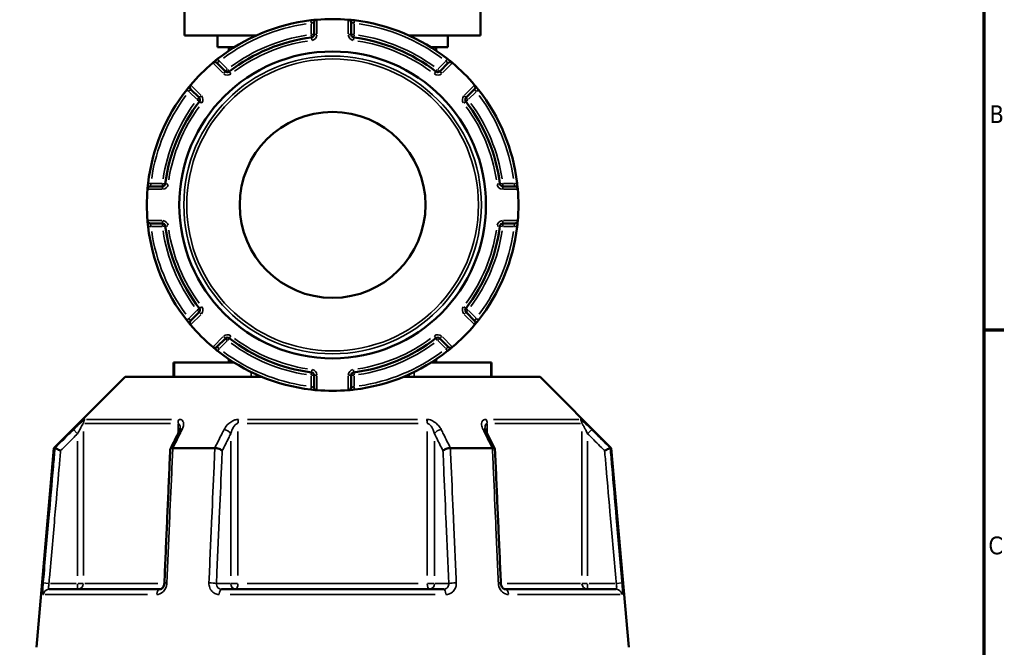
# Model space of a CAD drawing. Header units: millimetres. Extents: x 0 to 926, y 0 to 964.
# Tile 11 of 18: x 655 to 825, y 391 to 499. Entities that reach past the tile are written whole.
import ezdxf

# ---------------------------------------------------------------- set-up
doc = ezdxf.new("R2010")
doc.units = ezdxf.units.MM
for name, color, linetype, lineweight in [('Border (ANSI)', 7, 'Continuous', 70), ('Visible (ANSI)', 7, 'Continuous', 50), ('Visible Narrow (ANSI)', 7, 'Continuous', 35)]:
    doc.layers.add(name, color=color, linetype=linetype, lineweight=lineweight)
doc.styles.add('Note Text (ANSI)', font='tahoma.ttf')

# ---------------------------------------------------------------- blocks, each defined once
blk = doc.blocks.new('Borders Default Border')
at = {"layer": 'Border (ANSI)'}
blk.add_line((821, 445.5), (824.45, 445.5), dxfattribs=at)
at = {"layer": 'Border (ANSI)', "flags": 128}
blk.add_lwpolyline([(20, 20), (20, 574), (821, 574), (821, 20), (20, 20)], dxfattribs=at)
at = {"layer": 'Border (ANSI)', "char_height": 3.05, "attachment_point": 7, "style": 'Note Text (ANSI)'}
for s, insert in [('B', (821.99, 481.1)), ('C', (821.8, 406.8))]:
    blk.add_mtext(s, dxfattribs=dict(at, insert=insert))

msp = doc.modelspace()

# ---------------------------------------------------------------- linework, layer by layer
at = {"layer": 'Visible (ANSI)'}
for p, q in [((683.332, 503.503), (683.332, 496.153)), ((734.332, 503.503), (734.332, 496.153)), ((705.632, 498.385), (705.632, 496.315)), ((712.032, 496.315), (712.032, 498.385)), ((683.332, 496.153), (695.636, 496.153)), ((688.982, 496.153), (688.982, 494.153)), ((722.028, 496.153), (734.332, 496.153)), ((728.682, 496.153), (728.682, 494.153)), ((688.982, 494.153), (691.899, 494.153)), ((690.982, 494.153), (690.982, 493.559)), ((725.766, 494.153), (728.682, 494.153)), ((726.682, 494.153), (726.682, 493.559)), ((690.367, 489.991), (688.903, 491.455)), ((728.761, 491.455), (727.298, 489.991)), ((684.378, 486.93), (685.841, 485.466)), ((731.823, 485.466), (733.287, 486.93)), ((679.518, 470.2), (677.448, 470.2)), ((740.216, 470.2), (738.146, 470.2)), ((677.448, 463.8), (679.518, 463.8)), ((738.146, 463.8), (740.216, 463.8)), ((685.841, 448.535), (684.378, 447.071)), ((733.287, 447.071), (731.823, 448.535)), ((688.903, 442.546), (690.367, 444.01)), ((727.298, 444.01), (728.761, 442.546)), ((681.447, 439.848), (681.581, 439.848)), ((681.447, 439.848), (681.447, 437.398)), ((681.581, 439.848), (691.899, 439.848)), ((690.982, 440.442), (690.982, 439.848)), ((725.766, 439.848), (736.084, 439.848)), ((726.682, 440.442), (726.682, 439.848)), ((736.084, 439.848), (736.218, 439.848)), ((736.218, 437.398), (736.218, 439.848)), ((705.632, 437.686), (705.632, 435.616)), ((712.032, 435.616), (712.032, 437.686)), ((673.083, 437.398), (660.833, 425.148)), ((673.083, 437.398), (696.679, 437.398)), ((720.985, 437.398), (744.581, 437.398)), ((744.581, 437.398), (756.831, 425.148)), ((660.833, 425.148), (657.832, 390.848)), ((660.833, 425.148), (661.014, 425.148)), ((681.319, 425.148), (688.527, 425.148)), ((729.138, 425.148), (736.345, 425.148)), ((756.651, 425.148), (756.831, 425.148)), ((756.831, 425.148), (759.832, 390.848)), ((660.003, 400.848), (679.135, 400.848)), ((689.7, 400.848), (727.964, 400.848)), ((738.53, 400.848), (757.662, 400.848))]:
    msp.add_line(p, q, dxfattribs=at)
for radius in [26.414, 16]:
    msp.add_circle((708.832, 467), radius, dxfattribs=at)
for centre, radius, start, end in [((708.832, 467), 32, 96.74555, 128.25445), ((706.132, 498.385), 0.5, 94.9171, 180), ((708.832, 467), 32, 85.15991, 94.84009), ((711.532, 498.385), 0.5, 0, 85.0829), ((708.832, 467), 32, 51.74555, 83.25445), ((708.832, 467), 29.047, 97.19378, 127.80622), ((705.132, 496.315), 0.5, 277.19378, 0), ((712.532, 496.315), 0.5, 180, 262.80622), ((708.832, 467), 29.047, 52.19378, 82.80622), ((708.832, 467), 32, 130.15991, 139.84009), ((688.55, 491.102), 0.5, 45, 130.0829), ((729.115, 491.102), 0.5, 49.9171, 135), ((708.832, 467), 32, 40.15991, 49.84009), ((690.72, 490.345), 0.5, 225, 307.80622), ((726.944, 490.345), 0.5, 232.19378, 315), ((708.832, 467), 32, 141.74555, 173.25445), ((684.731, 487.283), 0.5, 139.9171, 225), ((732.933, 487.283), 0.5, 315, 40.0829), ((708.832, 467), 32, 6.74555, 38.25445), ((685.488, 485.112), 0.5, 322.19378, 45), ((732.177, 485.112), 0.5, 135, 217.80622), ((708.832, 467), 29.047, 142.19378, 172.80622), ((708.832, 467), 29.047, 7.19378, 37.80622), ((677.448, 469.7), 0.5, 90, 175.0829), ((679.518, 470.7), 0.5, 270, 352.80622), ((738.146, 470.7), 0.5, 187.19378, 270), ((740.216, 469.7), 0.5, 4.9171, 90), ((708.832, 467), 32, 175.15991, 184.84009), ((708.832, 467), 32, 355.15991, 4.84009), ((677.448, 464.3), 0.5, 184.9171, 270), ((708.832, 467), 32, 186.74555, 218.25445), ((679.518, 463.3), 0.5, 7.19378, 90), ((708.832, 467), 29.047, 187.19378, 217.80622), ((708.832, 467), 29.047, 322.19378, 352.80622), ((708.832, 467), 32, 321.74555, 353.25445), ((738.146, 463.3), 0.5, 90, 172.80622), ((740.216, 464.3), 0.5, 270, 355.0829), ((685.488, 448.889), 0.5, 315, 37.80622), ((732.177, 448.889), 0.5, 142.19378, 225), ((684.731, 446.718), 0.5, 135, 220.0829), ((708.832, 467), 32, 220.15991, 229.84009), ((708.832, 467), 32, 310.15991, 319.84009), ((732.933, 446.718), 0.5, 319.9171, 45), ((690.72, 443.656), 0.5, 52.19378, 135), ((708.832, 467), 29.047, 232.19378, 262.80622), ((708.832, 467), 29.047, 277.19378, 307.80622), ((726.944, 443.656), 0.5, 45, 127.80622), ((688.55, 442.899), 0.5, 229.9171, 315), ((708.832, 467), 32, 231.74555, 263.25445), ((708.832, 467), 32, 276.74555, 308.25445), ((729.115, 442.899), 0.5, 225, 310.0829), ((705.132, 437.686), 0.5, 0, 82.80622), ((712.532, 437.686), 0.5, 97.19378, 180), ((706.132, 435.616), 0.5, 180, 265.0829), ((708.832, 467), 32, 265.15991, 274.84009), ((711.532, 435.616), 0.5, 274.9171, 0)]:
    msp.add_arc(centre, radius, start, end, dxfattribs=at)
for centre, major_axis, ratio, start_param, end_param in [((6639.914, -11118.434), (198.252, -16295.014), 0.5090017, 3.9187165, 3.9189842), ((-5143.568, -10964.106), (196.526, 16077.194), 0.5090436, 5.5058211, 5.5060925)]:
    msp.add_ellipse(centre, major_axis=major_axis, ratio=ratio, start_param=start_param, end_param=end_param, dxfattribs=at)
for points, knots in [([(706.089, 498.883), (706.089, 498.883), (706.01, 498.876), (705.752, 498.852), (705.593, 498.837), (705.307, 498.806), (705.19, 498.793), (705.074, 498.779)], [-0.15750602, -0.15750602, -0.15750602, -0.15750602, -0.09025498, -0.09025498, -0.03471345, -0.03471345, 0, 0, 0, 0]), ([(712.591, 498.779), (712.549, 498.784), (712.506, 498.789), (712.287, 498.814), (712.116, 498.832), (711.864, 498.857), (711.772, 498.865), (711.653, 498.876), (711.615, 498.879), (711.582, 498.882), (711.575, 498.883), (711.575, 498.883)], [-0.15750537, -0.15750537, -0.15750537, -0.15750537, -0.14489859, -0.14489859, -0.09183714, -0.09183714, -0.05102063, -0.05102063, -0.01962332, -0.01962332, 0, 0, 0, 0]), ([(689.019, 492.129), (688.989, 492.105), (688.959, 492.081), (688.788, 491.945), (688.652, 491.836), (688.454, 491.673), (688.382, 491.613), (688.288, 491.535), (688.259, 491.511), (688.233, 491.488), (688.228, 491.484), (688.228, 491.484)], [-0.1575053, -0.1575053, -0.1575053, -0.1575053, -0.14610875, -0.14610875, -0.09260413, -0.09260413, -0.05144674, -0.05144674, -0.01978721, -0.01978721, 0, 0, 0, 0]), ([(729.437, 491.484), (729.437, 491.484), (729.434, 491.487), (729.403, 491.513), (729.325, 491.578), (729.118, 491.749), (729.006, 491.841), (728.807, 492.001), (728.726, 492.065), (728.645, 492.129)], [-0.1575067, -0.1575067, -0.1575067, -0.1575067, -0.14229049, -0.14229049, -0.07905027, -0.07905027, -0.03040395, -0.03040395, 0, 0, 0, 0]), ([(684.349, 487.605), (684.349, 487.605), (684.346, 487.602), (684.32, 487.571), (684.255, 487.493), (684.084, 487.287), (683.992, 487.174), (683.832, 486.975), (683.767, 486.894), (683.704, 486.813)], [-0.1575067, -0.1575067, -0.1575067, -0.1575067, -0.14229049, -0.14229049, -0.07905027, -0.07905027, -0.03040395, -0.03040395, 0, 0, 0, 0]), ([(733.961, 486.813), (733.937, 486.844), (733.913, 486.874), (733.777, 487.045), (733.667, 487.18), (733.505, 487.379), (733.445, 487.451), (733.367, 487.545), (733.342, 487.574), (733.32, 487.6), (733.316, 487.605), (733.316, 487.605)], [-0.1575053, -0.1575053, -0.1575053, -0.1575053, -0.14610875, -0.14610875, -0.09260413, -0.09260413, -0.05144674, -0.05144674, -0.01978721, -0.01978721, 0, 0, 0, 0]), ([(677.054, 470.759), (677.049, 470.717), (677.044, 470.674), (677.019, 470.455), (677.001, 470.284), (676.976, 470.032), (676.968, 469.94), (676.957, 469.821), (676.954, 469.784), (676.951, 469.75), (676.95, 469.743), (676.95, 469.743)], [-0.15750537, -0.15750537, -0.15750537, -0.15750537, -0.14489859, -0.14489859, -0.09183714, -0.09183714, -0.05102063, -0.05102063, -0.01962332, -0.01962332, 0, 0, 0, 0]), ([(740.715, 469.743), (740.715, 469.743), (740.708, 469.823), (740.684, 470.081), (740.668, 470.239), (740.638, 470.526), (740.625, 470.642), (740.611, 470.759)], [-0.15750602, -0.15750602, -0.15750602, -0.15750602, -0.09025498, -0.09025498, -0.03471345, -0.03471345, 0, 0, 0, 0]), ([(676.95, 464.258), (676.95, 464.258), (676.957, 464.178), (676.981, 463.92), (676.996, 463.761), (677.027, 463.475), (677.04, 463.358), (677.054, 463.242)], [-0.15750602, -0.15750602, -0.15750602, -0.15750602, -0.09025498, -0.09025498, -0.03471345, -0.03471345, 0, 0, 0, 0]), ([(740.611, 463.242), (740.616, 463.284), (740.621, 463.327), (740.646, 463.546), (740.664, 463.717), (740.689, 463.969), (740.697, 464.061), (740.708, 464.18), (740.711, 464.217), (740.714, 464.251), (740.715, 464.258), (740.715, 464.258)], [-0.15750537, -0.15750537, -0.15750537, -0.15750537, -0.14489859, -0.14489859, -0.09183714, -0.09183714, -0.05102063, -0.05102063, -0.01962332, -0.01962332, 0, 0, 0, 0]), ([(683.704, 447.188), (683.728, 447.157), (683.752, 447.127), (683.887, 446.956), (683.997, 446.82), (684.16, 446.622), (684.22, 446.55), (684.298, 446.456), (684.322, 446.427), (684.344, 446.401), (684.349, 446.396), (684.349, 446.396)], [-0.1575053, -0.1575053, -0.1575053, -0.1575053, -0.14610875, -0.14610875, -0.09260413, -0.09260413, -0.05144674, -0.05144674, -0.01978721, -0.01978721, 0, 0, 0, 0]), ([(733.316, 446.396), (733.316, 446.396), (733.318, 446.399), (733.344, 446.43), (733.41, 446.508), (733.581, 446.714), (733.673, 446.827), (733.833, 447.026), (733.897, 447.107), (733.961, 447.188)], [-0.1575067, -0.1575067, -0.1575067, -0.1575067, -0.14229049, -0.14229049, -0.07905027, -0.07905027, -0.03040395, -0.03040395, 0, 0, 0, 0]), ([(688.228, 442.517), (688.228, 442.517), (688.231, 442.514), (688.262, 442.488), (688.339, 442.423), (688.546, 442.252), (688.659, 442.16), (688.858, 442), (688.938, 441.936), (689.019, 441.872)], [-0.1575067, -0.1575067, -0.1575067, -0.1575067, -0.14229049, -0.14229049, -0.07905027, -0.07905027, -0.03040395, -0.03040395, 0, 0, 0, 0]), ([(728.645, 441.872), (728.676, 441.896), (728.706, 441.92), (728.877, 442.056), (729.012, 442.165), (729.211, 442.328), (729.283, 442.388), (729.376, 442.466), (729.406, 442.49), (729.432, 442.513), (729.437, 442.517), (729.437, 442.517)], [-0.1575053, -0.1575053, -0.1575053, -0.1575053, -0.14610875, -0.14610875, -0.09260413, -0.09260413, -0.05144674, -0.05144674, -0.01978721, -0.01978721, 0, 0, 0, 0]), ([(705.074, 435.222), (705.116, 435.217), (705.158, 435.212), (705.378, 435.187), (705.549, 435.169), (705.8, 435.144), (705.893, 435.136), (706.012, 435.125), (706.049, 435.122), (706.083, 435.119), (706.089, 435.118), (706.089, 435.118)], [-0.15750537, -0.15750537, -0.15750537, -0.15750537, -0.14489859, -0.14489859, -0.09183714, -0.09183714, -0.05102063, -0.05102063, -0.01962332, -0.01962332, 0, 0, 0, 0]), ([(711.575, 435.118), (711.575, 435.118), (711.655, 435.125), (711.913, 435.149), (712.071, 435.164), (712.357, 435.195), (712.474, 435.208), (712.591, 435.222)], [-0.15750602, -0.15750602, -0.15750602, -0.15750602, -0.09025498, -0.09025498, -0.03471345, -0.03471345, 0, 0, 0, 0]), ([(682.585, 428.583), (682.585, 428.568), (682.584, 428.548), (682.578, 428.498), (682.573, 428.468), (682.557, 428.402), (682.547, 428.365), (682.521, 428.286), (682.505, 428.244), (682.469, 428.156), (682.447, 428.11), (682.424, 428.062)], [0.20265986, 0.20265986, 0.20265986, 0.20265986, 0.23121109, 0.23121109, 0.25976233, 0.25976233, 0.28831356, 0.28831356, 0.3168648, 0.3168648, 0.34541603, 0.34541603, 0.34541603, 0.34541603]), ([(735.241, 428.062), (735.217, 428.11), (735.196, 428.156), (735.159, 428.244), (735.144, 428.286), (735.118, 428.365), (735.107, 428.402), (735.092, 428.468), (735.087, 428.498), (735.08, 428.548), (735.079, 428.568), (735.079, 428.583)], [0, 0, 0, 0, 0.02855139, 0.02855139, 0.05710278, 0.05710278, 0.08565416, 0.08565416, 0.11420555, 0.11420555, 0.14275694, 0.14275694, 0.14275694, 0.14275694]), ([(661.977, 424.698), (661.975, 424.699), (661.974, 424.7), (661.854, 424.756), (661.736, 424.811), (661.515, 424.914), (661.413, 424.962), (661.237, 425.044), (661.163, 425.079), (661.058, 425.128), (661.026, 425.143), (661.016, 425.147)], [-0.15371258, -0.15371258, -0.15371258, -0.15371258, -0.15323729, -0.15323729, -0.11409168, -0.11409168, -0.07545593, -0.07545593, -0.03695789, -0.03695789, 0, 0, 0, 0]), ([(680.863, 424.924), (680.795, 423.389), (680.728, 421.853), (680.593, 418.782), (680.526, 417.247), (680.391, 414.176), (680.323, 412.64), (680.189, 409.569), (680.121, 408.034), (679.986, 404.963), (679.919, 403.427), (679.852, 401.892)], [0.585191, 0.585191, 0.585191, 0.585191, 1.0476138, 1.0476138, 1.5100365, 1.5100365, 1.9724593, 1.9724593, 2.4348821, 2.4348821, 2.8973048, 2.8973048, 2.8973048, 2.8973048]), ([(681.298, 425.147), (681.197, 425.143), (681.11, 425.128), (680.969, 425.079), (680.918, 425.044), (680.873, 424.979), (680.864, 424.952), (680.863, 424.924)], [-0.153595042, -0.153595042, -0.153595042, -0.153595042, -0.116550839, -0.116550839, -0.077962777, -0.077962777, -0.055255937, -0.055255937, -0.055255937, -0.055255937]), ([(689.821, 424.698), (689.82, 424.699), (689.82, 424.7), (689.759, 424.756), (689.68, 424.811), (689.492, 424.914), (689.384, 424.962), (689.151, 425.044), (689.026, 425.079), (688.78, 425.128), (688.662, 425.143), (688.55, 425.147)], [-0.15371258, -0.15371258, -0.15371258, -0.15371258, -0.15323743, -0.15323743, -0.11409174, -0.11409174, -0.0754562, -0.0754562, -0.03695796, -0.03695796, 0, 0, 0, 0]), ([(729.114, 425.147), (729.003, 425.143), (728.884, 425.128), (728.638, 425.079), (728.514, 425.044), (728.28, 424.962), (728.172, 424.914), (727.984, 424.811), (727.905, 424.756), (727.845, 424.7), (727.844, 424.699), (727.843, 424.698)], [-0.15359506, -0.15359506, -0.15359506, -0.15359506, -0.11655085, -0.11655085, -0.07796276, -0.07796276, -0.03923705, -0.03923705, 0, 0, 0.00047625, 0.00047625, 0.00047625, 0.00047625]), ([(736.802, 424.924), (736.801, 424.952), (736.792, 424.979), (736.746, 425.044), (736.695, 425.079), (736.554, 425.128), (736.467, 425.143), (736.366, 425.147)], [-0.098110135, -0.098110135, -0.098110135, -0.098110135, -0.075456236, -0.075456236, -0.036957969, -0.036957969, 0, 0, 0, 0]), ([(737.813, 401.892), (737.746, 403.427), (737.678, 404.963), (737.543, 408.034), (737.476, 409.569), (737.341, 412.64), (737.274, 414.176), (737.139, 417.247), (737.072, 418.782), (736.937, 421.853), (736.869, 423.389), (736.802, 424.924)], [1.2046153, 1.2046153, 1.2046153, 1.2046153, 1.6670381, 1.6670381, 2.1294609, 2.1294609, 2.5918836, 2.5918836, 3.0543064, 3.0543064, 3.5167292, 3.5167292, 3.5167292, 3.5167292]), ([(755.688, 424.698), (755.689, 424.699), (755.691, 424.7), (755.811, 424.756), (755.929, 424.811), (756.149, 424.914), (756.251, 424.962), (756.428, 425.044), (756.501, 425.079), (756.606, 425.128), (756.638, 425.143), (756.649, 425.147)], [-0.0004764, -0.0004764, -0.0004764, -0.0004764, 0, 0, 0.03923697, 0.03923697, 0.07796289, 0.07796289, 0.11655078, 0.11655078, 0.15359492, 0.15359492, 0.15359492, 0.15359492]), ([(679.852, 401.892), (679.847, 401.793), (679.832, 401.693), (679.783, 401.501), (679.749, 401.41), (679.668, 401.246), (679.62, 401.172), (679.519, 401.048), (679.465, 400.997), (679.358, 400.916), (679.306, 400.889), (679.211, 400.854), (679.17, 400.848), (679.135, 400.848)], [0, 0, 0, 0, 0.05067005, 0.05067005, 0.10084685, 0.10084685, 0.1507669, 0.1507669, 0.20138762, 0.20138762, 0.25586434, 0.25586434, 0.31481094, 0.31481094, 0.31481094, 0.31481094]), ([(738.53, 400.848), (738.492, 400.848), (738.448, 400.855), (738.34, 400.897), (738.277, 400.933), (738.158, 401.036), (738.102, 401.096), (738.002, 401.238), (737.957, 401.318), (737.885, 401.492), (737.856, 401.586), (737.824, 401.752), (737.816, 401.822), (737.813, 401.892)], [0, 0, 0, 0, 0.06296271, 0.06296271, 0.12592542, 0.12592542, 0.17893056, 0.17893056, 0.22915943, 0.22915943, 0.27910739, 0.27910739, 0.31481354, 0.31481354, 0.31481354, 0.31481354])]:
    msp.add_open_spline(points, degree=3, knots=knots, dxfattribs=at)
for points in [[(706.132, 498.886), (706.118, 498.885), (706.104, 498.884), (706.089, 498.883)], [(711.575, 498.883), (711.561, 498.884), (711.546, 498.885), (711.532, 498.886)], [(688.228, 491.484), (688.217, 491.475), (688.206, 491.466), (688.195, 491.456)], [(729.47, 491.456), (729.459, 491.466), (729.448, 491.475), (729.437, 491.484)], [(684.376, 487.638), (684.367, 487.627), (684.358, 487.616), (684.349, 487.605)], [(733.316, 487.605), (733.307, 487.616), (733.297, 487.627), (733.288, 487.638)], [(676.95, 469.743), (676.949, 469.729), (676.948, 469.715), (676.946, 469.7)], [(740.718, 469.7), (740.717, 469.715), (740.716, 469.729), (740.715, 469.743)], [(676.946, 464.3), (676.948, 464.286), (676.949, 464.272), (676.95, 464.258)], [(740.715, 464.258), (740.716, 464.272), (740.717, 464.286), (740.718, 464.3)], [(684.349, 446.396), (684.358, 446.385), (684.367, 446.374), (684.376, 446.363)], [(733.288, 446.363), (733.297, 446.374), (733.307, 446.385), (733.316, 446.396)], [(688.195, 442.545), (688.206, 442.535), (688.217, 442.526), (688.228, 442.517)], [(729.437, 442.517), (729.448, 442.526), (729.459, 442.535), (729.47, 442.545)], [(706.089, 435.118), (706.104, 435.117), (706.118, 435.116), (706.132, 435.115)], [(711.532, 435.115), (711.546, 435.116), (711.561, 435.117), (711.575, 435.118)], [(661.014, 425.148), (661.015, 425.148), (661.015, 425.148), (661.016, 425.147)], [(681.298, 425.147), (681.305, 425.148), (681.312, 425.148), (681.319, 425.148)], [(688.527, 425.148), (688.535, 425.148), (688.542, 425.148), (688.55, 425.147)], [(729.114, 425.147), (729.122, 425.148), (729.13, 425.148), (729.138, 425.148)], [(736.345, 425.148), (736.352, 425.148), (736.359, 425.148), (736.366, 425.147)], [(756.649, 425.147), (756.649, 425.148), (756.65, 425.148), (756.651, 425.148)]]:
    msp.add_open_spline(points, degree=3, dxfattribs=at)
at = {"layer": 'Visible Narrow (ANSI)'}
for p, q in [((705.074, 498.777), (705.128, 498.321)), ((706.132, 496.443), (706.132, 498.758)), ((711.532, 498.758), (711.532, 496.443)), ((712.537, 498.321), (712.591, 498.777)), ((705.132, 498.184), (705.132, 496.413)), ((712.532, 496.413), (712.532, 498.184)), ((705.137, 496.276), (705.195, 495.82)), ((705.631, 496.315), (705.172, 496.315)), ((705.195, 495.817), (705.253, 495.361)), ((706.093, 496.315), (705.634, 496.315)), ((712.031, 496.315), (711.572, 496.315)), ((712.493, 496.315), (712.034, 496.315)), ((712.412, 495.361), (712.469, 495.817)), ((712.47, 495.82), (712.527, 496.276)), ((689.305, 491.767), (689.02, 492.128)), ((728.644, 492.128), (728.36, 491.767)), ((688.286, 491.365), (689.922, 489.729)), ((690.651, 490.415), (689.398, 491.667)), ((690.693, 490.317), (690.368, 489.992)), ((691.026, 489.951), (690.744, 490.314)), ((726.92, 490.314), (726.639, 489.951)), ((727.297, 489.992), (726.972, 490.317)), ((728.266, 491.667), (727.014, 490.415)), ((727.742, 489.729), (729.379, 491.365)), ((690.366, 489.99), (690.041, 489.666)), ((691.309, 489.586), (691.028, 489.949)), ((726.637, 489.949), (726.355, 489.586)), ((727.624, 489.666), (727.299, 489.99)), ((683.705, 486.812), (684.066, 486.528)), ((686.104, 485.91), (684.467, 487.547)), ((733.197, 487.547), (731.561, 485.91)), ((733.599, 486.528), (733.96, 486.812)), ((684.166, 486.434), (685.418, 485.182)), ((685.84, 485.465), (685.516, 485.14)), ((685.519, 485.088), (685.882, 484.807)), ((686.167, 485.792), (685.842, 485.467)), ((731.822, 485.467), (731.497, 485.792)), ((731.783, 484.807), (732.146, 485.088)), ((732.149, 485.14), (731.824, 485.465)), ((732.246, 485.182), (733.499, 486.434)), ((685.884, 484.805), (686.247, 484.523)), ((731.418, 484.523), (731.781, 484.805)), ((677.511, 470.705), (677.055, 470.759)), ((679.42, 470.7), (677.649, 470.7)), ((679.518, 470.661), (679.518, 470.202)), ((679.518, 470.199), (679.518, 469.74)), ((680.013, 470.638), (679.557, 470.696)), ((680.471, 470.58), (680.016, 470.638)), ((737.649, 470.638), (737.193, 470.58)), ((738.107, 470.696), (737.652, 470.638)), ((738.146, 470.202), (738.146, 470.661)), ((738.146, 469.74), (738.146, 470.199)), ((740.016, 470.7), (738.245, 470.7)), ((740.609, 470.759), (740.153, 470.705)), ((677.075, 469.7), (679.39, 469.7)), ((738.275, 469.7), (740.59, 469.7)), ((677.055, 463.242), (677.511, 463.296)), ((679.39, 464.3), (677.075, 464.3)), ((677.649, 463.3), (679.42, 463.3)), ((679.518, 464.261), (679.518, 463.802)), ((679.518, 463.799), (679.518, 463.34)), ((679.557, 463.305), (680.013, 463.363)), ((680.016, 463.363), (680.471, 463.421)), ((737.193, 463.421), (737.649, 463.363)), ((737.652, 463.363), (738.107, 463.305)), ((738.146, 463.802), (738.146, 464.261)), ((738.146, 463.34), (738.146, 463.799)), ((738.245, 463.3), (740.016, 463.3)), ((740.59, 464.3), (738.275, 464.3)), ((740.153, 463.296), (740.609, 463.242)), ((686.247, 449.478), (685.884, 449.196)), ((731.781, 449.196), (731.418, 449.478)), ((685.418, 448.819), (684.166, 447.567)), ((684.467, 446.454), (686.104, 448.091)), ((685.516, 448.861), (685.84, 448.536)), ((685.882, 449.194), (685.519, 448.913)), ((685.842, 448.534), (686.167, 448.209)), ((731.497, 448.209), (731.822, 448.534)), ((731.561, 448.091), (733.197, 446.454)), ((732.146, 448.913), (731.783, 449.194)), ((731.824, 448.536), (732.149, 448.861)), ((733.499, 447.567), (732.246, 448.819)), ((684.066, 447.473), (683.705, 447.188)), ((733.96, 447.188), (733.599, 447.473)), ((691.028, 444.052), (691.309, 444.415)), ((726.355, 444.415), (726.637, 444.052)), ((689.922, 444.272), (688.286, 442.635)), ((689.398, 442.334), (690.651, 443.586)), ((690.041, 444.335), (690.366, 444.011)), ((690.368, 444.008), (690.693, 443.684)), ((690.744, 443.687), (691.026, 444.05)), ((726.639, 444.05), (726.92, 443.687)), ((726.972, 443.684), (727.297, 444.008)), ((727.014, 443.586), (728.266, 442.334)), ((727.299, 444.011), (727.624, 444.335)), ((729.379, 442.635), (727.742, 444.272)), ((689.02, 441.873), (689.305, 442.234)), ((728.36, 442.234), (728.644, 441.873)), ((681.581, 437.52), (681.581, 439.725)), ((736.084, 439.725), (736.084, 437.52)), ((694.774, 438.211), (694.774, 437.441)), ((695.64, 437.42), (695.64, 437.824)), ((705.195, 438.181), (705.137, 437.725)), ((705.172, 437.686), (705.631, 437.686)), ((705.253, 438.64), (705.195, 438.184)), ((705.634, 437.686), (706.093, 437.686)), ((711.572, 437.686), (712.031, 437.686)), ((712.034, 437.686), (712.493, 437.686)), ((712.469, 438.184), (712.412, 438.64)), ((712.527, 437.725), (712.47, 438.181)), ((722.025, 437.824), (722.025, 437.42)), ((722.891, 437.441), (722.891, 438.211)), ((705.132, 437.588), (705.132, 435.817)), ((706.132, 435.243), (706.132, 437.558)), ((711.532, 437.558), (711.532, 435.243)), ((712.532, 435.817), (712.532, 437.588)), ((705.128, 435.68), (705.074, 435.224)), ((712.591, 435.224), (712.537, 435.68)), ((680.901, 429.383), (666.156, 429.383)), ((666.444, 430.09), (681.09, 430.09)), ((682.2, 429.295), (682.2, 427.704)), ((723.577, 429.383), (694.088, 429.383)), ((694.187, 430.09), (723.477, 430.09)), ((735.465, 427.704), (735.465, 429.295)), ((736.575, 430.09), (751.22, 430.09)), ((751.508, 429.383), (736.764, 429.383)), ((664.205, 428.315), (664.851, 427.667)), ((665.894, 403.225), (665.894, 428.006)), ((692.527, 403.225), (692.527, 428.006)), ((725.138, 428.006), (725.138, 403.225)), ((751.77, 428.006), (751.77, 403.225)), ((752.814, 427.667), (753.459, 428.315)), ((664.904, 426.325), (664.904, 403.136)), ((691.285, 426.325), (691.285, 403.136)), ((726.38, 403.136), (726.38, 426.325)), ((752.761, 403.136), (752.761, 426.325)), ((659.896, 401.854), (658.986, 401.934)), ((664.657, 401.848), (660.217, 401.848)), ((664.904, 401.77), (664.904, 400.851)), ((665.882, 401.848), (664.975, 401.848)), ((666.129, 401.848), (678.738, 401.848)), ((691.161, 401.848), (688.941, 401.848)), ((692.46, 401.848), (691.323, 401.848)), ((694.088, 401.848), (723.577, 401.848)), ((726.342, 401.848), (725.205, 401.848)), ((728.723, 401.848), (726.503, 401.848)), ((738.927, 401.848), (751.535, 401.848)), ((752.689, 401.848), (751.783, 401.848)), ((752.761, 400.851), (752.761, 401.77)), ((757.448, 401.848), (753.007, 401.848)), ((758.678, 401.934), (757.768, 401.854)), ((676.96, 399.935), (659.303, 399.935)), ((726.489, 399.935), (691.175, 399.935)), ((758.362, 399.935), (740.705, 399.935))]:
    msp.add_line(p, q, dxfattribs=at)
for radius in [25.625, 25.126]:
    msp.add_circle((708.832, 467), radius, dxfattribs=at)
for centre, radius, start, end in [((708.832, 467), 31.5, 98.321, 126.679), ((708.832, 467), 31.5, 53.321, 81.679), ((708.832, 467), 29.547, 98.72441, 126.27559), ((705.132, 496.315), 1, 281.33409, 355.85969), ((712.532, 496.315), 1, 184.14031, 258.66591), ((708.832, 467), 29.547, 53.72441, 81.27559), ((708.832, 467), 28.547, 98.72441, 126.27559), ((708.832, 467), 28.547, 53.72441, 81.27559), ((690.72, 490.345), 1, 229.14031, 303.66591), ((726.944, 490.345), 1, 236.33409, 310.85969), ((708.832, 467), 31.5, 143.321, 171.679), ((685.488, 485.112), 1, 326.33409, 40.85969), ((732.177, 485.112), 1, 139.14031, 213.66591), ((708.832, 467), 31.5, 8.321, 36.679), ((708.832, 467), 29.547, 143.72441, 171.27559), ((708.832, 467), 28.547, 143.72441, 171.27559), ((708.832, 467), 28.547, 8.72441, 36.27559), ((708.832, 467), 29.547, 8.72441, 36.27559), ((679.518, 470.7), 1, 274.14031, 348.66591), ((738.146, 470.7), 1, 191.33409, 265.85969), ((679.518, 463.3), 1, 11.33409, 85.85969), ((738.146, 463.3), 1, 94.14031, 168.66591), ((708.832, 467), 31.5, 188.321, 216.679), ((708.832, 467), 29.547, 188.72441, 216.27559), ((708.832, 467), 28.547, 188.72441, 216.27559), ((708.832, 467), 28.547, 323.72441, 351.27559), ((708.832, 467), 29.547, 323.72441, 351.27559), ((708.832, 467), 31.5, 323.321, 351.679), ((685.488, 448.889), 1, 319.14031, 33.66591), ((732.177, 448.889), 1, 146.33409, 220.85969), ((690.72, 443.656), 1, 56.33409, 130.85969), ((726.944, 443.656), 1, 49.14031, 123.66591), ((708.832, 467), 29.547, 233.72441, 261.27559), ((708.832, 467), 28.547, 233.72441, 261.27559), ((708.832, 467), 28.547, 278.72441, 306.27559), ((708.832, 467), 29.547, 278.72441, 306.27559), ((708.832, 467), 31.5, 233.321, 261.679), ((708.832, 467), 31.5, 278.321, 306.679), ((705.132, 437.686), 1, 4.14031, 78.66591), ((712.532, 437.686), 1, 101.33409, 175.85969)]:
    msp.add_arc(centre, radius, start, end, dxfattribs=at)
for centre, major_axis, ratio, start_param, end_param in [((666.885, 429.383), (0, -1), 0.9904959, 3.9662607, 4.6731191), ((682.814, 429.383), (0, 1), 0.6143631, 0.8246681, 1.5315264), ((692.903, 429.383), (0, -1), 0.3761328, 3.9662607, 4.6731191), ((724.762, 429.383), (0, 1), 0.3761328, 4.7516589, 5.4585172), ((734.851, 429.383), (0, -1), 0.6143631, 1.6100662, 2.3169246), ((750.78, 429.383), (0, 1), 0.9904959, 4.7516589, 5.4585172), ((683.317, 427.613), (-0.894, 0.449), 0.6136988, 5.5048942, 6.2422226), ((690.419, 427.613), (-0.894, 0.449), 0.6136988, 3.9026286, 5.2571626), ((727.246, 427.613), (-0.894, -0.449), 0.6136988, 4.1676154, 5.5221494), ((734.347, 427.613), (0.894, 0.449), 0.6136988, 0.0409627, 0.7782911), ((660.003, 399.848), (0, 1), 0.992287, 0.0741765, 1.4093534), ((664.904, 401.848), (0, -1), 0.9904959, 0.0785398, 1.4922565), ((679.135, 399.848), (0, 1), 0.6034974, 0.0741765, 1.4093534), ((680.851, 401.848), (-0.999, 0.044), 0.0757423, 5.369153, 6.2350783), ((687.952, 401.848), (0.999, -0.044), 0.0757423, 0.5996329, 1.9382948), ((689.7, 399.848), (0, 1), 0.3887896, 0.0741765, 1.4093534), ((692.151, 401.848), (0, -1), 0.8660254, 4.7909288, 6.2046455), ((692.151, 401.848), (0, -1), 0.3761328, 0.0785398, 1.4922565), ((725.514, 401.848), (0, -1), 0.3761328, 4.7909288, 6.2046455), ((725.514, 401.848), (0, -1), 0.8660254, 0.0785398, 1.4922565), ((727.964, 399.848), (0, 1), 0.3887896, 4.8738319, 6.2090088), ((729.713, 401.848), (0.999, 0.044), 0.0757423, 1.2032978, 2.5419597), ((736.814, 401.848), (0.999, 0.044), 0.0757423, 0.048107, 0.9140323), ((738.53, 399.848), (0, 1), 0.6034974, 4.8738319, 6.2090088), ((752.761, 401.848), (0, -1), 0.9904959, 4.7909288, 6.2046455), ((757.662, 399.848), (0, 1), 0.992287, 4.8738319, 6.2090088)]:
    msp.add_ellipse(centre, major_axis=major_axis, ratio=ratio, start_param=start_param, end_param=end_param, dxfattribs=at)
for points, knots in [([(705.132, 498.282), (705.19, 498.296), (705.247, 498.309), (705.388, 498.339), (705.466, 498.354), (705.593, 498.378), (705.632, 498.385), (705.632, 498.385)], [0, 0, 0, 0, 0.03471345, 0.03471345, 0.09025498, 0.09025498, 0.15750602, 0.15750602, 0.15750602, 0.15750602]), ([(712.032, 498.385), (712.032, 498.385), (712.036, 498.384), (712.052, 498.381), (712.07, 498.378), (712.129, 498.367), (712.175, 498.359), (712.298, 498.335), (712.383, 498.317), (712.491, 498.292), (712.511, 498.287), (712.532, 498.282)], [0, 0, 0, 0, 0.01962332, 0.01962332, 0.05102063, 0.05102063, 0.09183714, 0.09183714, 0.14489859, 0.14489859, 0.15750537, 0.15750537, 0.15750537, 0.15750537]), ([(688.903, 491.455), (688.903, 491.455), (688.906, 491.457), (688.92, 491.467), (688.935, 491.478), (688.985, 491.512), (689.024, 491.539), (689.13, 491.61), (689.203, 491.658), (689.296, 491.716), (689.312, 491.726), (689.329, 491.736)], [0, 0, 0, 0, 0.01978721, 0.01978721, 0.05144674, 0.05144674, 0.09260413, 0.09260413, 0.14610875, 0.14610875, 0.1575053, 0.1575053, 0.1575053, 0.1575053]), ([(728.336, 491.736), (728.38, 491.709), (728.423, 491.682), (728.531, 491.612), (728.591, 491.572), (728.702, 491.497), (728.743, 491.468), (728.76, 491.456), (728.761, 491.455), (728.761, 491.455)], [0, 0, 0, 0, 0.03040395, 0.03040395, 0.07905027, 0.07905027, 0.14229049, 0.14229049, 0.1575067, 0.1575067, 0.1575067, 0.1575067]), ([(684.096, 486.504), (684.123, 486.548), (684.151, 486.592), (684.22, 486.699), (684.26, 486.76), (684.336, 486.87), (684.365, 486.912), (684.377, 486.928), (684.378, 486.93), (684.378, 486.93)], [0, 0, 0, 0, 0.03040395, 0.03040395, 0.07905027, 0.07905027, 0.14229049, 0.14229049, 0.1575067, 0.1575067, 0.1575067, 0.1575067]), ([(733.287, 486.93), (733.287, 486.93), (733.289, 486.927), (733.299, 486.913), (733.31, 486.897), (733.344, 486.848), (733.371, 486.809), (733.442, 486.703), (733.49, 486.63), (733.548, 486.537), (733.558, 486.52), (733.568, 486.504)], [0, 0, 0, 0, 0.01978721, 0.01978721, 0.05144674, 0.05144674, 0.09260413, 0.09260413, 0.14610875, 0.14610875, 0.1575053, 0.1575053, 0.1575053, 0.1575053]), ([(677.448, 470.2), (677.448, 470.2), (677.449, 470.204), (677.452, 470.22), (677.455, 470.239), (677.465, 470.297), (677.474, 470.343), (677.498, 470.467), (677.516, 470.551), (677.541, 470.659), (677.545, 470.68), (677.55, 470.7)], [0, 0, 0, 0, 0.01962332, 0.01962332, 0.05102063, 0.05102063, 0.09183714, 0.09183714, 0.14489859, 0.14489859, 0.15750537, 0.15750537, 0.15750537, 0.15750537]), ([(740.114, 470.7), (740.128, 470.643), (740.141, 470.586), (740.171, 470.445), (740.186, 470.367), (740.21, 470.24), (740.216, 470.2), (740.216, 470.2)], [0, 0, 0, 0, 0.03471345, 0.03471345, 0.09025498, 0.09025498, 0.15750602, 0.15750602, 0.15750602, 0.15750602]), ([(677.55, 463.3), (677.537, 463.358), (677.524, 463.415), (677.494, 463.556), (677.478, 463.634), (677.455, 463.761), (677.448, 463.8), (677.448, 463.8)], [0, 0, 0, 0, 0.03471345, 0.03471345, 0.09025498, 0.09025498, 0.15750602, 0.15750602, 0.15750602, 0.15750602]), ([(740.216, 463.8), (740.216, 463.8), (740.216, 463.797), (740.213, 463.781), (740.21, 463.762), (740.199, 463.704), (740.191, 463.658), (740.166, 463.534), (740.149, 463.45), (740.124, 463.342), (740.119, 463.321), (740.114, 463.3)], [0, 0, 0, 0, 0.01962332, 0.01962332, 0.05102063, 0.05102063, 0.09183714, 0.09183714, 0.14489859, 0.14489859, 0.15750537, 0.15750537, 0.15750537, 0.15750537]), ([(684.378, 447.071), (684.378, 447.071), (684.376, 447.074), (684.366, 447.088), (684.355, 447.103), (684.32, 447.153), (684.294, 447.192), (684.223, 447.298), (684.175, 447.371), (684.117, 447.464), (684.107, 447.481), (684.096, 447.497)], [0, 0, 0, 0, 0.01978721, 0.01978721, 0.05144674, 0.05144674, 0.09260413, 0.09260413, 0.14610875, 0.14610875, 0.1575053, 0.1575053, 0.1575053, 0.1575053]), ([(733.568, 447.497), (733.541, 447.453), (733.514, 447.409), (733.444, 447.302), (733.404, 447.241), (733.329, 447.131), (733.3, 447.089), (733.288, 447.073), (733.287, 447.071), (733.287, 447.071)], [0, 0, 0, 0, 0.03040395, 0.03040395, 0.07905027, 0.07905027, 0.14229049, 0.14229049, 0.1575067, 0.1575067, 0.1575067, 0.1575067]), ([(689.329, 442.264), (689.285, 442.292), (689.241, 442.319), (689.134, 442.388), (689.073, 442.429), (688.963, 442.504), (688.921, 442.533), (688.905, 442.545), (688.903, 442.546), (688.903, 442.546)], [0, 0, 0, 0, 0.03040395, 0.03040395, 0.07905027, 0.07905027, 0.14229049, 0.14229049, 0.1575067, 0.1575067, 0.1575067, 0.1575067]), ([(728.761, 442.546), (728.761, 442.546), (728.759, 442.544), (728.745, 442.534), (728.729, 442.523), (728.679, 442.489), (728.641, 442.462), (728.534, 442.391), (728.461, 442.343), (728.369, 442.285), (728.352, 442.275), (728.336, 442.264)], [0, 0, 0, 0, 0.01978721, 0.01978721, 0.05144674, 0.05144674, 0.09260413, 0.09260413, 0.14610875, 0.14610875, 0.1575053, 0.1575053, 0.1575053, 0.1575053]), ([(705.632, 435.616), (705.632, 435.616), (705.629, 435.617), (705.612, 435.62), (705.594, 435.623), (705.535, 435.634), (705.49, 435.642), (705.366, 435.666), (705.282, 435.684), (705.174, 435.709), (705.153, 435.714), (705.132, 435.719)], [0, 0, 0, 0, 0.01962332, 0.01962332, 0.05102063, 0.05102063, 0.09183714, 0.09183714, 0.14489859, 0.14489859, 0.15750537, 0.15750537, 0.15750537, 0.15750537]), ([(712.532, 435.719), (712.475, 435.705), (712.417, 435.692), (712.277, 435.662), (712.199, 435.647), (712.071, 435.623), (712.032, 435.616), (712.032, 435.616)], [0, 0, 0, 0, 0.03471345, 0.03471345, 0.09025498, 0.09025498, 0.15750602, 0.15750602, 0.15750602, 0.15750602]), ([(666.184, 430.09), (666.152, 430.09), (666.079, 430.047), (665.748, 429.797), (665.392, 429.473), (664.758, 428.871), (664.477, 428.597), (664.2, 428.321)], [-0.34541645, -0.34541645, -0.34541645, -0.34541645, -0.27620858, -0.27620858, -0.11734182, -0.11734182, 0, 0, 0, 0]), ([(664.904, 427.613), (665.042, 427.889), (665.183, 428.164), (665.5, 428.766), (665.677, 429.09), (665.842, 429.339), (665.878, 429.383), (665.894, 429.383)], [0, 0, 0, 0, 0.11734182, 0.11734182, 0.27620858, 0.27620858, 0.34541645, 0.34541645, 0.34541645, 0.34541645]), ([(682.2, 429.383), (682.234, 429.383), (682.266, 429.377), (682.344, 429.347), (682.386, 429.314), (682.47, 429.211), (682.507, 429.131), (682.556, 428.954), (682.571, 428.858), (682.583, 428.7), (682.585, 428.642), (682.585, 428.583)], [0, 0, 0, 0, 0.02585168, 0.02585168, 0.06721438, 0.06721438, 0.12288915, 0.12288915, 0.17445287, 0.17445287, 0.20265986, 0.20265986, 0.20265986, 0.20265986]), ([(682.908, 428.321), (683.019, 428.542), (683.099, 428.761), (683.174, 429.144), (683.182, 429.31), (683.141, 429.565), (683.109, 429.661), (683.006, 429.838), (682.931, 429.918), (682.76, 430.021), (682.674, 430.054), (682.514, 430.084), (682.449, 430.09), (682.38, 430.09)], [-0.34541603, -0.34541603, -0.34541603, -0.34541603, -0.25141662, -0.25141662, -0.17445287, -0.17445287, -0.12288915, -0.12288915, -0.06721438, -0.06721438, -0.02585168, -0.02585168, 0, 0, 0, 0]), ([(692.637, 430.09), (692.435, 430.09), (692.221, 430.053), (691.489, 429.818), (691.035, 429.484), (690.453, 428.871), (690.263, 428.597), (690.124, 428.321)], [-0.34541684, -0.34541684, -0.34541684, -0.34541684, -0.28109054, -0.28109054, -0.11734182, -0.11734182, 0, 0, 0, 0]), ([(691.285, 427.613), (691.354, 427.889), (691.449, 428.164), (691.737, 428.777), (691.961, 429.111), (692.322, 429.345), (692.428, 429.383), (692.527, 429.383)], [0, 0, 0, 0, 0.11734182, 0.11734182, 0.28109054, 0.28109054, 0.34541684, 0.34541684, 0.34541684, 0.34541684]), ([(727.541, 428.321), (727.43, 428.542), (727.285, 428.762), (726.961, 429.145), (726.793, 429.311), (726.474, 429.565), (726.336, 429.661), (726.028, 429.838), (725.856, 429.918), (725.546, 430.021), (725.41, 430.054), (725.192, 430.084), (725.109, 430.09), (725.027, 430.09)], [-0.345416, -0.345416, -0.345416, -0.345416, -0.25131567, -0.25131567, -0.17440412, -0.17440412, -0.12292214, -0.12292214, -0.06721438, -0.06721438, -0.02585168, -0.02585168, 0, 0, 0, 0]), ([(725.138, 429.383), (725.178, 429.383), (725.219, 429.377), (725.326, 429.347), (725.393, 429.314), (725.546, 429.211), (725.631, 429.131), (725.783, 428.954), (725.851, 428.858), (726.009, 428.604), (726.092, 428.437), (726.252, 428.055), (726.324, 427.835), (726.38, 427.613)], [0, 0, 0, 0, 0.02585168, 0.02585168, 0.06721438, 0.06721438, 0.12292214, 0.12292214, 0.17440412, 0.17440412, 0.25131567, 0.25131567, 0.345416, 0.345416, 0.345416, 0.345416]), ([(735.285, 430.09), (735.118, 430.09), (734.971, 430.055), (734.552, 429.825), (734.463, 429.487), (734.528, 428.871), (734.618, 428.597), (734.756, 428.321)], [-0.34541683, -0.34541683, -0.34541683, -0.34541683, -0.28278882, -0.28278882, -0.11734182, -0.11734182, 0, 0, 0, 0]), ([(735.079, 428.584), (735.079, 428.88), (735.129, 429.143), (735.311, 429.347), (735.383, 429.383), (735.465, 429.383)], [0.14275694, 0.14275694, 0.14275694, 0.14275694, 0.28278882, 0.28278882, 0.34541683, 0.34541683, 0.34541683, 0.34541683]), ([(753.465, 428.321), (753.241, 428.543), (753.016, 428.764), (752.617, 429.147), (752.441, 429.313), (752.165, 429.566), (752.059, 429.661), (751.855, 429.838), (751.757, 429.918), (751.618, 430.021), (751.569, 430.054), (751.51, 430.084), (751.492, 430.09), (751.48, 430.09)], [-0.34541583, -0.34541583, -0.34541583, -0.34541583, -0.25081718, -0.25081718, -0.17415567, -0.17415567, -0.12305037, -0.12305037, -0.06721438, -0.06721438, -0.02585168, -0.02585168, 0, 0, 0, 0]), ([(751.77, 429.383), (751.776, 429.383), (751.785, 429.377), (751.814, 429.347), (751.839, 429.314), (751.908, 429.211), (751.956, 429.13), (752.059, 428.953), (752.112, 428.858), (752.249, 428.606), (752.337, 428.44), (752.536, 428.057), (752.649, 427.836), (752.761, 427.613)], [0, 0, 0, 0, 0.02585168, 0.02585168, 0.06721438, 0.06721438, 0.12305037, 0.12305037, 0.17415567, 0.17415567, 0.25081718, 0.25081718, 0.34541583, 0.34541583, 0.34541583, 0.34541583]), ([(664.2, 428.321), (663.939, 428.061), (663.678, 427.801), (663.417, 427.541), (662.616, 426.744), (661.815, 425.946), (661.014, 425.148)], [-0.97913562, -0.97913562, -0.97913562, -0.97913562, -0.86870447, -0.86870447, -0.86870447, -0.52954924, -0.52954924, -0.52954924, -0.52954924]), ([(661.977, 424.698), (662.691, 425.41), (663.406, 426.122), (664.121, 426.834), (664.382, 427.094), (664.643, 427.354), (664.904, 427.613)], [0.56601548, 0.56601548, 0.56601548, 0.56601548, 0.86870447, 0.86870447, 0.86870447, 0.97913562, 0.97913562, 0.97913562, 0.97913562]), ([(681.319, 425.148), (681.719, 425.946), (682.118, 426.743), (682.518, 427.541), (682.648, 427.801), (682.778, 428.061), (682.908, 428.321)], [-1.97914638, -1.97914638, -1.97914638, -1.97914638, -1.64002566, -1.64002566, -1.64002566, -1.52956, -1.52956, -1.52956, -1.52956]), ([(690.124, 428.321), (689.993, 428.061), (689.862, 427.801), (689.731, 427.541), (689.33, 426.744), (688.928, 425.946), (688.527, 425.148)], [-2.9717419, -2.9717419, -2.9717419, -2.9717419, -2.86130766, -2.86130766, -2.86130766, -2.52215552, -2.52215552, -2.52215552, -2.52215552]), ([(689.821, 424.698), (690.179, 425.41), (690.536, 426.122), (690.893, 426.834), (691.024, 427.094), (691.154, 427.354), (691.285, 427.613)], [2.55862177, 2.55862177, 2.55862177, 2.55862177, 2.86130766, 2.86130766, 2.86130766, 2.9717419, 2.9717419, 2.9717419, 2.9717419]), ([(726.38, 427.613), (726.51, 427.354), (726.641, 427.094), (726.771, 426.834), (727.129, 426.122), (727.486, 425.41), (727.843, 424.698)], [1.52956, 1.52956, 1.52956, 1.52956, 1.63999425, 1.63999425, 1.63999425, 1.94268014, 1.94268014, 1.94268014, 1.94268014]), ([(729.138, 425.148), (728.736, 425.946), (728.335, 426.744), (727.933, 427.541), (727.803, 427.801), (727.672, 428.061), (727.541, 428.321)], [-1.97914638, -1.97914638, -1.97914638, -1.97914638, -1.63999425, -1.63999425, -1.63999425, -1.52956, -1.52956, -1.52956, -1.52956]), ([(734.756, 428.321), (734.886, 428.061), (735.016, 427.801), (735.146, 427.542), (735.546, 426.744), (735.946, 425.946), (736.345, 425.148)], [-3.24885411, -3.24885411, -3.24885411, -3.24885411, -3.13846006, -3.13846006, -3.13846006, -2.79926773, -2.79926773, -2.79926773, -2.79926773]), ([(752.761, 427.613), (753.021, 427.354), (753.282, 427.094), (753.543, 426.835), (754.258, 426.123), (754.973, 425.41), (755.688, 424.698)], [1.52956, 1.52956, 1.52956, 1.52956, 1.63991954, 1.63991954, 1.63991954, 1.94268014, 1.94268014, 1.94268014, 1.94268014]), ([(756.651, 425.148), (755.85, 425.946), (755.048, 426.744), (754.247, 427.542), (753.986, 427.801), (753.726, 428.061), (753.465, 428.321)], [-1.97914638, -1.97914638, -1.97914638, -1.97914638, -1.63991954, -1.63991954, -1.63991954, -1.52956, -1.52956, -1.52956, -1.52956]), ([(661.016, 425.147), (660.923, 424.086), (660.83, 423.025), (660.478, 419.02), (660.219, 416.076), (659.961, 413.131), (659.661, 409.719), (659.361, 406.306), (659.034, 402.574), (659.006, 402.255), (658.977, 401.935)], [-3.5347812, -3.5347812, -3.5347812, -3.5347812, -3.2152251, -3.2152251, -2.32853, -2.32853, -2.32853, -1.300862, -1.300862, -1.2046153, -1.2046153, -1.2046153, -1.2046153]), ([(659.97, 401.848), (659.998, 402.168), (660.026, 402.487), (660.354, 406.219), (660.654, 409.632), (660.953, 413.044), (661.212, 415.988), (661.47, 418.933), (661.811, 422.817), (661.894, 423.758), (661.977, 424.698)], [1.2046153, 1.2046153, 1.2046153, 1.2046153, 1.300862, 1.300862, 2.32853, 2.32853, 2.32853, 3.2152251, 3.2152251, 3.4984336, 3.4984336, 3.4984336, 3.4984336]), ([(680.282, 401.935), (680.296, 402.255), (680.31, 402.574), (680.473, 406.306), (680.623, 409.719), (680.772, 413.131), (680.901, 416.076), (681.03, 419.02), (681.205, 423.025), (681.252, 424.086), (681.298, 425.147)], [-2.8973048, -2.8973048, -2.8973048, -2.8973048, -2.8010582, -2.8010582, -1.7733902, -1.7733902, -1.7733902, -0.8866951, -0.8866951, -0.5671389, -0.5671389, -0.5671389, -0.5671389]), ([(688.55, 425.147), (688.503, 424.086), (688.457, 423.025), (688.28, 419.02), (688.15, 416.076), (688.021, 413.131), (687.87, 409.719), (687.72, 406.306), (687.556, 402.574), (687.542, 402.255), (687.528, 401.935)], [-3.5347812, -3.5347812, -3.5347812, -3.5347812, -3.2152251, -3.2152251, -2.32853, -2.32853, -2.32853, -1.300862, -1.300862, -1.2046153, -1.2046153, -1.2046153, -1.2046153]), ([(688.818, 401.848), (688.832, 402.168), (688.846, 402.487), (689.01, 406.219), (689.16, 409.632), (689.309, 413.044), (689.439, 415.988), (689.568, 418.933), (689.739, 422.817), (689.78, 423.758), (689.821, 424.698)], [1.2046153, 1.2046153, 1.2046153, 1.2046153, 1.300862, 1.300862, 2.32853, 2.32853, 2.32853, 3.2152251, 3.2152251, 3.4984336, 3.4984336, 3.4984336, 3.4984336]), ([(727.843, 424.698), (727.885, 423.758), (727.926, 422.817), (728.097, 418.933), (728.226, 415.988), (728.355, 413.044), (728.505, 409.632), (728.655, 406.219), (728.819, 402.487), (728.833, 402.168), (728.847, 401.848)], [0.6034865, 0.6034865, 0.6034865, 0.6034865, 0.8866951, 0.8866951, 1.7733902, 1.7733902, 1.7733902, 2.8010582, 2.8010582, 2.8973048, 2.8973048, 2.8973048, 2.8973048]), ([(730.137, 401.935), (730.123, 402.255), (730.109, 402.574), (729.944, 406.306), (729.794, 409.719), (729.644, 413.131), (729.514, 416.076), (729.384, 419.02), (729.208, 423.025), (729.161, 424.086), (729.114, 425.147)], [-2.8973048, -2.8973048, -2.8973048, -2.8973048, -2.8010582, -2.8010582, -1.7733902, -1.7733902, -1.7733902, -0.8866951, -0.8866951, -0.5671389, -0.5671389, -0.5671389, -0.5671389]), ([(736.366, 425.147), (736.413, 424.086), (736.459, 423.025), (736.635, 419.02), (736.764, 416.076), (736.892, 413.131), (737.042, 409.719), (737.191, 406.306), (737.355, 402.574), (737.369, 402.255), (737.383, 401.935)], [-3.5347812, -3.5347812, -3.5347812, -3.5347812, -3.215225, -3.215225, -2.3285299, -2.3285299, -2.3285299, -1.3008619, -1.3008619, -1.2046153, -1.2046153, -1.2046153, -1.2046153]), ([(755.688, 424.698), (755.771, 423.758), (755.853, 422.817), (756.194, 418.933), (756.453, 415.988), (756.711, 413.044), (757.011, 409.632), (757.311, 406.219), (757.638, 402.487), (757.666, 402.168), (757.694, 401.848)], [0.6034865, 0.6034865, 0.6034865, 0.6034865, 0.8866951, 0.8866951, 1.7733902, 1.7733902, 1.7733902, 2.8010583, 2.8010583, 2.8973048, 2.8973048, 2.8973048, 2.8973048]), ([(758.687, 401.935), (758.659, 402.255), (758.631, 402.574), (758.303, 406.306), (758.004, 409.719), (757.704, 413.131), (757.445, 416.076), (757.187, 419.02), (756.835, 423.025), (756.742, 424.086), (756.649, 425.147)], [-2.8973048, -2.8973048, -2.8973048, -2.8973048, -2.8010583, -2.8010583, -1.7733902, -1.7733902, -1.7733902, -0.8866951, -0.8866951, -0.5671389, -0.5671389, -0.5671389, -0.5671389]), ([(658.977, 401.935), (658.936, 401.464), (658.909, 400.994), (658.905, 400.365), (658.918, 400.159), (658.963, 399.972), (658.986, 399.935), (659.015, 399.935)], [-0.31481287, -0.31481287, -0.31481287, -0.31481287, -0.1729885, -0.1729885, -0.06653404, -0.06653404, 0, 0, 0, 0]), ([(660.003, 400.848), (659.976, 400.848), (659.953, 400.866), (659.909, 400.96), (659.897, 401.063), (659.901, 401.377), (659.929, 401.612), (659.97, 401.848)], [0, 0, 0, 0, 0.06653404, 0.06653404, 0.1729885, 0.1729885, 0.31481287, 0.31481287, 0.31481287, 0.31481287]), ([(678.534, 399.935), (678.882, 399.935), (679.24, 400.075), (679.728, 400.495), (679.894, 400.706), (680.115, 401.131), (680.187, 401.332), (680.259, 401.67), (680.276, 401.803), (680.282, 401.935)], [-0.31481094, -0.31481094, -0.31481094, -0.31481094, -0.18655676, -0.18655676, -0.10364264, -0.10364264, -0.03986256, -0.03986256, 0, 0, 0, 0]), ([(687.528, 401.935), (687.515, 401.646), (687.561, 401.357), (687.781, 400.788), (687.974, 400.519), (688.41, 400.167), (688.629, 400.055), (689.009, 399.955), (689.161, 399.935), (689.313, 399.935)], [-0.31481397, -0.31481397, -0.31481397, -0.31481397, -0.2278058, -0.2278058, -0.12655878, -0.12655878, -0.04867645, -0.04867645, 0, 0, 0, 0]), ([(689.7, 400.848), (689.621, 400.848), (689.542, 400.858), (689.346, 400.908), (689.235, 400.964), (689.017, 401.14), (688.923, 401.274), (688.823, 401.559), (688.805, 401.704), (688.818, 401.848)], [0, 0, 0, 0, 0.04867645, 0.04867645, 0.12655878, 0.12655878, 0.2278058, 0.2278058, 0.31481397, 0.31481397, 0.31481397, 0.31481397]), ([(728.847, 401.848), (728.852, 401.782), (728.852, 401.716), (728.835, 401.547), (728.808, 401.446), (728.711, 401.234), (728.631, 401.128), (728.376, 400.918), (728.175, 400.848), (727.964, 400.848)], [0, 0, 0, 0, 0.03982627, 0.03982627, 0.1035483, 0.1035483, 0.18638694, 0.18638694, 0.31481104, 0.31481104, 0.31481104, 0.31481104]), ([(728.351, 399.935), (728.754, 399.935), (729.148, 400.075), (729.657, 400.496), (729.822, 400.707), (730.027, 401.132), (730.088, 401.333), (730.136, 401.671), (730.143, 401.803), (730.137, 401.935)], [-0.31481104, -0.31481104, -0.31481104, -0.31481104, -0.18638694, -0.18638694, -0.1035483, -0.1035483, -0.03982627, -0.03982627, 0, 0, 0, 0]), ([(737.383, 401.935), (737.387, 401.829), (737.399, 401.723), (737.492, 401.205), (737.677, 400.814), (738.138, 400.291), (738.382, 400.12), (738.801, 399.965), (738.967, 399.935), (739.131, 399.935)], [-0.31481354, -0.31481354, -0.31481354, -0.31481354, -0.28284699, -0.28284699, -0.15713721, -0.15713721, -0.06043739, -0.06043739, 0, 0, 0, 0]), ([(757.694, 401.848), (757.706, 401.782), (757.716, 401.717), (757.74, 401.549), (757.751, 401.449), (757.767, 401.237), (757.769, 401.132), (757.752, 400.942), (757.727, 400.874), (757.68, 400.85), (757.671, 400.848), (757.662, 400.848)], [0, 0, 0, 0, 0.03957477, 0.03957477, 0.1028944, 0.1028944, 0.18520991, 0.18520991, 0.29222008, 0.29222008, 0.31481112, 0.31481112, 0.31481112, 0.31481112]), ([(758.65, 399.935), (758.66, 399.935), (758.669, 399.939), (758.717, 399.987), (758.743, 400.123), (758.761, 400.503), (758.759, 400.714), (758.744, 401.137), (758.733, 401.337), (758.709, 401.672), (758.699, 401.804), (758.687, 401.935)], [-0.31481112, -0.31481112, -0.31481112, -0.31481112, -0.29222008, -0.29222008, -0.18520991, -0.18520991, -0.1028944, -0.1028944, -0.03957477, -0.03957477, 0, 0, 0, 0])]:
    msp.add_open_spline(points, degree=3, knots=knots, dxfattribs=at)

# ---------------------------------------------------------------- block references
msp.add_blockref('Borders Default Border', (0, 0))

doc.saveas('drawing.dxf')
